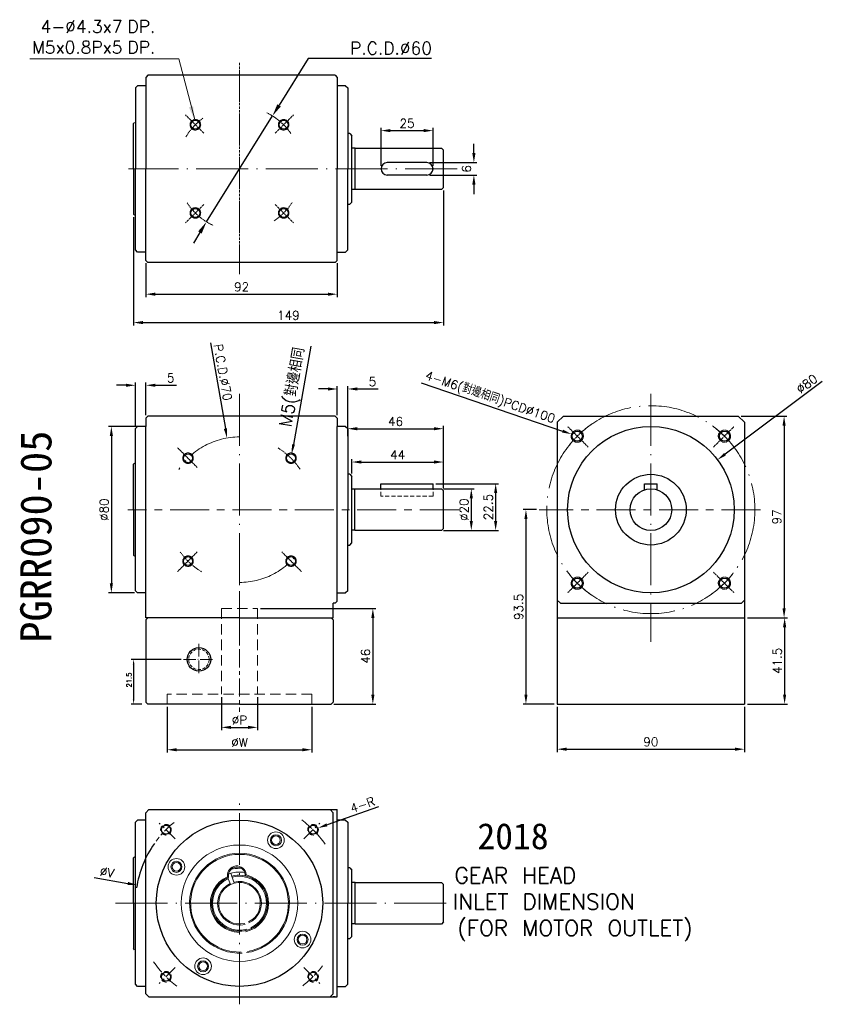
# Model space of a CAD drawing. Header units: inches. Extents: x 2533 to 3344, y -574 to -100.
# Tile 3 of 3: x 2958 to 3344, y -574 to -100. Entities that reach past the tile are written whole.
import ezdxf

# ---------------------------------------------------------------- set-up
doc = ezdxf.new("R2010")
doc.units = ezdxf.units.IN
doc.header["$MEASUREMENT"] = 0
for name, pattern in [('CEN', [0.67, 0.5, -0.08, 0.01, -0.08]), ('CENTER', [2, 1.25, -0.25, 0.25, -0.25]), ('DASHED', [0.75, 0.5, -0.25])]:
    doc.linetypes.add(name, pattern=pattern)
for name, color, linetype, lineweight in [('CEN', 1, 'CENTER', 15), ('DASH', 2, 'DASHED', 15), ('DIM', 4, 'Continuous', 15)]:
    doc.layers.add(name, color=color, linetype=linetype, lineweight=lineweight)
doc.styles.get("Standard").update_dxf_attribs({"font": 'txt.shx', "bigfont": 'chineset.shx'})
doc.dimstyles.new('0.5 STANDARD', dxfattribs={"dimscale": 0.7, "dimtxt": 2.4, "dimasz": 2.4, "dimexe": 1.2, "dimexo": 1.2, "dimgap": 1, "dimtad": 1, "dimtoh": 1, "dimdec": 1, "dimrnd": 0.005, "dimzin": 1, "dimdsep": 46, "dimtxsty": 'Standard', "dimcen": 0.09, "dimadec": 1, "dimazin": 0, "dimtfac": 1, "dimtdec": 1, "dimtmove": 1, "dimatfit": 3, "dimfxl": 1, "dimtolj": 1, "dimtzin": 0, "dimarcsym": 0})
doc.dimstyles.new('3484', dxfattribs={"dimscale": 0, "dimtxt": 6, "dimasz": 6.5, "dimexe": 2, "dimexo": 2, "dimgap": 2, "dimtad": 1, "dimrnd": 0.005, "dimzin": 9, "dimdsep": 46, "dimtxsty": 'Standard', "dimcen": 0, "dimadec": 1, "dimazin": 3, "dimtfac": 1, "dimtofl": 0, "dimtmove": 0, "dimatfit": 3, "dimfxl": 1, "dimtolj": 1, "dimtzin": 0, "dimarcsym": 0})
doc.dimstyles.new('複本 3484', dxfattribs={"dimscale": 0.7, "dimtxt": 6, "dimasz": 6.5, "dimexe": 2, "dimexo": 2, "dimgap": 2, "dimtad": 1, "dimrnd": 0.005, "dimzin": 9, "dimdsep": 46, "dimtxsty": 'Standard', "dimcen": 0, "dimadec": 1, "dimazin": 3, "dimtfac": 1, "dimtofl": 0, "dimtmove": 0, "dimatfit": 3, "dimfxl": 1, "dimtolj": 1, "dimtzin": 0, "dimarcsym": 0})

# ---------------------------------------------------------------- blocks, each defined once
blk = doc.blocks.new('*D26')
at = {"layer": 'Defpoints', "color": 0, "transparency": 16777216}
for p in [(3057.73, -301.56), (3069.75, -370.52)]:
    blk.add_point(p, dxfattribs=at)
at = {"layer": 'DIM', "color": 0, "lineweight": -2, "transparency": 16777216}
blk.add_line((3049.74, -255.75), (3056.95, -297.08), dxfattribs=at)
at = {"layer": 'DIM', "color": 0, "transparency": 16777216}
blk.add_solid([(3057.69, -296.95), (3056.2, -297.21), (3057.73, -301.56)], dxfattribs=at)
at = {"layer": 'DIM', "color": 0, "transparency": 16777216, "insert": (3055.77, -269.98), "char_height": 4.2, "attachment_point": 5, "rotation": 279.8892}
blk.add_mtext('\\A1;P.C.D.∅70', dxfattribs=at)
blk = doc.blocks.new('*D39')
at = {"layer": 'Defpoints', "color": 0, "transparency": 16777216}
for p in [(3160.44, -326.04), (3160.44, -346.04), (3175.14, -346.04)]:
    blk.add_point(p, dxfattribs=at)
at = {"layer": 'DIM', "color": 0, "lineweight": -2, "transparency": 16777216}
for p, q in [((3161.84, -326.04), (3176.54, -326.04)), ((3175.14, -330.59), (3175.14, -341.49)), ((3161.84, -346.04), (3176.54, -346.04))]:
    blk.add_line(p, q, dxfattribs=at)
at = {"layer": 'DIM', "color": 0, "transparency": 16777216}
for points in [[(3174.38, -330.59), (3175.9, -330.59), (3175.14, -326.04)], [(3174.38, -341.49), (3175.9, -341.49), (3175.14, -346.04)]]:
    blk.add_solid(points, dxfattribs=at)
at = {"layer": 'DIM', "color": 0, "transparency": 16777216, "insert": (3171.64, -336.04), "char_height": 4.2, "attachment_point": 5, "rotation": 90}
blk.add_mtext('\\A1;%%c20', dxfattribs=at)
blk = doc.blocks.new('*D40')
at = {"layer": 'Defpoints', "color": 0, "transparency": 16777216}
for p in [(3161.73, -313.13), (3117.73, -320.08), (3161.73, -327.04)]:
    blk.add_point(p, dxfattribs=at)
at = {"layer": 'DIM', "color": 0, "lineweight": -2, "transparency": 16777216}
for p, q in [((3117.73, -318.68), (3117.73, -311.73)), ((3161.73, -325.64), (3161.73, -311.73)), ((3122.28, -313.13), (3157.18, -313.13))]:
    blk.add_line(p, q, dxfattribs=at)
at = {"layer": 'DIM', "color": 0, "transparency": 16777216}
for points in [[(3122.28, -312.37), (3122.28, -313.89), (3117.73, -313.13)], [(3157.18, -312.37), (3157.18, -313.89), (3161.73, -313.13)]]:
    blk.add_solid(points, dxfattribs=at)
at = {"layer": 'DIM', "color": 0, "transparency": 16777216, "insert": (3139.73, -309.63), "char_height": 4.2, "attachment_point": 5}
blk.add_mtext('\\A1;44', dxfattribs=at)
blk = doc.blocks.new('*D41')
at = {"layer": 'Defpoints', "color": 0, "transparency": 16777216}
for p in [(3088.86, -309.18), (3088.11, -313.41)]:
    blk.add_point(p, dxfattribs=at)
at = {"layer": 'DIM', "color": 0, "lineweight": -2, "transparency": 16777216}
blk.add_line((3097.96, -257.45), (3089.65, -304.69), dxfattribs=at)
at = {"layer": 'DIM', "color": 0, "transparency": 16777216}
blk.add_solid([(3088.9, -304.56), (3090.39, -304.83), (3088.86, -309.18)], dxfattribs=at)
at = {"layer": 'DIM', "color": 0, "transparency": 16777216, "insert": (3089.93, -277.22), "char_height": 4.2, "attachment_point": 5, "rotation": 80.0229}
blk.add_mtext('\\A1;{\\H1.41667x;M5(對邊相同}', dxfattribs=at)
blk = doc.blocks.new('*D42')
at = {"layer": 'Defpoints', "color": 0, "transparency": 16777216}
for p in [(3115.74, -278), (3110.74, -292.04), (3115.74, -297.04)]:
    blk.add_point(p, dxfattribs=at)
at = {"layer": 'DIM', "color": 0, "lineweight": -2, "transparency": 16777216}
for p, q in [((3106.19, -278), (3101.64, -278)), ((3110.74, -290.64), (3110.74, -276.6)), ((3115.74, -295.64), (3115.74, -276.6)), ((3120.29, -278), (3130.44, -278))]:
    blk.add_line(p, q, dxfattribs=at)
at = {"layer": 'DIM', "color": 0, "transparency": 16777216}
for points in [[(3106.19, -277.24), (3106.19, -278.76), (3110.74, -278)], [(3120.29, -277.24), (3120.29, -278.76), (3115.74, -278)]]:
    blk.add_solid(points, dxfattribs=at)
at = {"layer": 'DIM', "color": 0, "transparency": 16777216, "insert": (3127.64, -274.5), "char_height": 4.2, "attachment_point": 5}
blk.add_mtext('\\A1;5', dxfattribs=at)
blk = doc.blocks.new('*D27')
at = {"layer": 'Defpoints', "color": 0, "transparency": 16777216}
for p in [(3018.74, -276.22), (3018.74, -292.04), (3013.74, -297.04)]:
    blk.add_point(p, dxfattribs=at)
at = {"layer": 'DIM', "color": 0, "lineweight": -2, "transparency": 16777216}
for p, q in [((3009.19, -276.22), (3004.64, -276.22)), ((3013.74, -295.64), (3013.74, -274.82)), ((3018.74, -290.64), (3018.74, -274.82)), ((3023.29, -276.22), (3033.44, -276.22))]:
    blk.add_line(p, q, dxfattribs=at)
at = {"layer": 'DIM', "color": 0, "transparency": 16777216}
for points in [[(3009.19, -275.46), (3009.19, -276.98), (3013.74, -276.22)], [(3023.29, -275.46), (3023.29, -276.98), (3018.74, -276.22)]]:
    blk.add_solid(points, dxfattribs=at)
at = {"layer": 'DIM', "color": 0, "transparency": 16777216, "insert": (3030.64, -272.72), "char_height": 4.2, "attachment_point": 5}
blk.add_mtext('\\A1;5', dxfattribs=at)
blk = doc.blocks.new('*D28')
at = {"layer": 'Defpoints', "color": 0, "transparency": 16777216}
for p in [(3016.27, -296.04), (3002.17, -376.04), (3014.74, -376.04)]:
    blk.add_point(p, dxfattribs=at)
at = {"layer": 'DIM', "color": 0, "lineweight": -2, "transparency": 16777216}
for p, q in [((3014.87, -296.04), (3000.77, -296.04)), ((3002.17, -300.59), (3002.17, -371.49)), ((3013.34, -376.04), (3000.77, -376.04))]:
    blk.add_line(p, q, dxfattribs=at)
at = {"layer": 'DIM', "color": 0, "transparency": 16777216}
for points in [[(3001.41, -300.59), (3002.92, -300.59), (3002.17, -296.04)], [(3001.41, -371.49), (3002.92, -371.49), (3002.17, -376.04)]]:
    blk.add_solid(points, dxfattribs=at)
at = {"layer": 'DIM', "color": 0, "transparency": 16777216, "insert": (2998.67, -336.04), "char_height": 4.2, "attachment_point": 5, "rotation": 90}
blk.add_mtext('\\A1;%%c80', dxfattribs=at)
blk = doc.blocks.new('*D29')
at = {"layer": 'Defpoints', "color": 0, "transparency": 16777216}
for p in [(3055.1, -424.74), (3072.38, -424.74), (3072.38, -440.73)]:
    blk.add_point(p, dxfattribs=at)
at = {"layer": 'DIM', "color": 0, "lineweight": -2, "transparency": 16777216}
for p, q in [((3055.1, -426.14), (3055.1, -442.13)), ((3072.38, -426.14), (3072.38, -442.13)), ((3059.65, -440.73), (3067.83, -440.73))]:
    blk.add_line(p, q, dxfattribs=at)
at = {"layer": 'DIM', "color": 0, "transparency": 16777216}
for points in [[(3059.65, -439.97), (3059.65, -441.49), (3055.1, -440.73)], [(3067.83, -439.97), (3067.83, -441.49), (3072.38, -440.73)]]:
    blk.add_solid(points, dxfattribs=at)
at = {"layer": 'DIM', "color": 0, "transparency": 16777216, "insert": (3063.74, -437.23), "char_height": 4.2, "attachment_point": 5}
blk.add_mtext('\\A1;%%cP', dxfattribs=at)
blk = doc.blocks.new('*D30')
at = {"layer": 'Defpoints', "color": 0, "transparency": 16777216}
for p in [(3028.99, -429.54), (3098.49, -429.54), (3098.49, -451.5)]:
    blk.add_point(p, dxfattribs=at)
at = {"layer": 'DIM', "color": 0, "lineweight": -2, "transparency": 16777216}
for p, q in [((3028.99, -430.94), (3028.99, -452.9)), ((3098.49, -430.94), (3098.49, -452.9)), ((3033.54, -451.5), (3093.94, -451.5))]:
    blk.add_line(p, q, dxfattribs=at)
at = {"layer": 'DIM', "color": 0, "transparency": 16777216}
for points in [[(3033.54, -450.74), (3033.54, -452.26), (3028.99, -451.5)], [(3093.94, -450.74), (3093.94, -452.26), (3098.49, -451.5)]]:
    blk.add_solid(points, dxfattribs=at)
at = {"layer": 'DIM', "color": 0, "transparency": 16777216, "insert": (3063.74, -448), "char_height": 4.2, "attachment_point": 5}
blk.add_mtext('\\A1;%%cW', dxfattribs=at)
blk = doc.blocks.new('*D31')
at = {"layer": 'Defpoints', "color": 0, "transparency": 16777216}
for p in [(3072.38, -383.54), (3107.74, -429.54), (3127.82, -429.54)]:
    blk.add_point(p, dxfattribs=at)
at = {"layer": 'DIM', "color": 0, "lineweight": -2, "transparency": 16777216}
for p, q in [((3073.78, -383.54), (3129.22, -383.54)), ((3127.82, -388.09), (3127.82, -424.99)), ((3109.14, -429.54), (3129.22, -429.54))]:
    blk.add_line(p, q, dxfattribs=at)
at = {"layer": 'DIM', "color": 0, "transparency": 16777216}
for points in [[(3127.06, -388.09), (3128.58, -388.09), (3127.82, -383.54)], [(3127.06, -424.99), (3128.58, -424.99), (3127.82, -429.54)]]:
    blk.add_solid(points, dxfattribs=at)
at = {"layer": 'DIM', "color": 0, "transparency": 16777216, "insert": (3124.32, -406.54), "char_height": 4.2, "attachment_point": 5, "rotation": 90}
blk.add_mtext('\\A1;46', dxfattribs=at)
blk = doc.blocks.new('*D32')
at = {"layer": 'Defpoints', "color": 0, "transparency": 16777216}
for p in [(3161.73, -297.12), (3115.74, -302.08), (3161.73, -318.69)]:
    blk.add_point(p, dxfattribs=at)
at = {"layer": 'DIM', "color": 0, "lineweight": -2, "transparency": 16777216}
for p, q in [((3115.74, -300.68), (3115.74, -295.72)), ((3120.29, -297.12), (3157.18, -297.12)), ((3161.73, -317.29), (3161.73, -295.72))]:
    blk.add_line(p, q, dxfattribs=at)
at = {"layer": 'DIM', "color": 0, "transparency": 16777216}
for points in [[(3120.29, -296.36), (3120.29, -297.88), (3115.74, -297.12)], [(3157.18, -296.36), (3157.18, -297.88), (3161.73, -297.12)]]:
    blk.add_solid(points, dxfattribs=at)
at = {"layer": 'DIM', "color": 0, "transparency": 16777216, "insert": (3138.74, -293.62), "char_height": 4.2, "attachment_point": 5}
blk.add_mtext('\\A1;46', dxfattribs=at)
blk = doc.blocks.new('*D33')
at = {"color": 0, "lineweight": -2, "transparency": 16777216}
for p, q in [((3158.13, -323.54), (3188.23, -323.54)), ((3186.83, -328.09), (3186.83, -341.49)), ((3162.13, -346.04), (3188.23, -346.04))]:
    blk.add_line(p, q, dxfattribs=at)
at = {"color": 0, "transparency": 16777216}
for points in [[(3186.07, -328.09), (3187.59, -328.09), (3186.83, -323.54)], [(3186.07, -341.49), (3187.59, -341.49), (3186.83, -346.04)]]:
    blk.add_solid(points, dxfattribs=at)
at = {"layer": 'Defpoints', "color": 0, "transparency": 16777216}
for p in [(3156.73, -323.54), (3160.73, -346.04), (3186.83, -346.04)]:
    blk.add_point(p, dxfattribs=at)
at = {"color": 0, "transparency": 16777216, "insert": (3183.33, -334.79), "char_height": 4.2, "attachment_point": 5, "rotation": 90}
blk.add_mtext('\\A1;22.5', dxfattribs=at)
blk = doc.blocks.new('*D34')
at = {"layer": 'Defpoints', "color": 0, "transparency": 16777216}
for p in [(3096.69, -490.79), (3101.5, -489.12)]:
    blk.add_point(p, dxfattribs=at)
at = {"layer": 'DIM', "color": 0, "lineweight": -2, "transparency": 16777216}
blk.add_line((3130.59, -478.99), (3105.8, -487.62), dxfattribs=at)
at = {"layer": 'DIM', "color": 0, "transparency": 16777216}
blk.add_solid([(3105.55, -486.9), (3106.05, -488.34), (3101.5, -489.12)], dxfattribs=at)
at = {"layer": 'DIM', "color": 0, "transparency": 16777216, "insert": (3122.83, -477.99), "char_height": 4.2, "attachment_point": 5, "rotation": 19.1954}
blk.add_mtext('\\A1;4-R', dxfattribs=at)
blk = doc.blocks.new('*D35')
at = {"layer": 'Defpoints', "color": 0, "transparency": 16777216}
for p in [(3014.51, -516.58), (3112.97, -534.04)]:
    blk.add_point(p, dxfattribs=at)
at = {"layer": 'DIM', "color": 0, "lineweight": -2, "transparency": 16777216}
blk.add_line((2993.91, -512.93), (3010.03, -515.79), dxfattribs=at)
blk.add_arc((3063.74, -525.31), 50, 144.9485, 171.5494, dxfattribs=at)
at = {"layer": 'DIM', "color": 0, "transparency": 16777216}
blk.add_solid([(3010.16, -515.04), (3009.89, -516.53), (3014.51, -516.58)], dxfattribs=at)
at = {"layer": 'DIM', "color": 0, "transparency": 16777216, "insert": (3000.04, -510.46), "char_height": 4.2, "attachment_point": 5, "rotation": 349.9451}
blk.add_mtext('\\A1;%%cV', dxfattribs=at)
blk = doc.blocks.new('*D25')
at = {"layer": 'Defpoints', "color": 0, "ltscale": 3, "transparency": 16777216}
for p in [(3079.59, -146.67), (3047.89, -197.61)]:
    blk.add_point(p, dxfattribs=at)
at = {"layer": 'DIM', "color": 0, "lineweight": -2, "ltscale": 3, "transparency": 16777216}
for p, q in [((3096.72, -119.13), (3082.76, -141.58)), ((3156.05, -119.13), (3096.72, -119.13)), ((3047.89, -197.61), (3079.59, -146.67)), ((3044.72, -202.71), (3041.55, -207.8))]:
    blk.add_line(p, q, dxfattribs=at)
at = {"layer": 'DIM', "color": 0, "ltscale": 3, "transparency": 16777216}
for points in [[(3081.91, -141.05), (3083.61, -142.1), (3079.59, -146.67)], [(3043.87, -202.18), (3045.57, -203.24), (3047.89, -197.61)]]:
    blk.add_solid(points, dxfattribs=at)
at = {"layer": 'DIM', "color": 0, "ltscale": 3, "transparency": 16777216, "insert": (3136.55, -114.13), "char_height": 6, "attachment_point": 5}
blk.add_mtext('\\A1;P.C.D.∅60', dxfattribs=at)
blk = doc.blocks.new('*D36')
at = {"layer": 'Defpoints', "color": 0, "transparency": 16777216}
for p in [(3161.74, -181.14), (3012.74, -193.99), (3161.74, -246.07)]:
    blk.add_point(p, dxfattribs=at)
at = {"layer": 'DIM', "color": 0, "lineweight": -2, "transparency": 16777216}
for p, q in [((3161.74, -182.54), (3161.74, -247.47)), ((3012.74, -195.39), (3012.74, -247.47)), ((3017.29, -246.07), (3157.19, -246.07))]:
    blk.add_line(p, q, dxfattribs=at)
at = {"layer": 'DIM', "color": 0, "transparency": 16777216}
for points in [[(3017.29, -245.31), (3017.29, -246.83), (3012.74, -246.07)], [(3157.19, -245.31), (3157.19, -246.83), (3161.74, -246.07)]]:
    blk.add_solid(points, dxfattribs=at)
at = {"layer": 'DIM', "color": 0, "transparency": 16777216, "insert": (3087.24, -242.57), "char_height": 4.2, "attachment_point": 5}
blk.add_mtext('\\A1;149', dxfattribs=at)
blk = doc.blocks.new('*D37')
at = {"layer": 'Defpoints', "color": 0, "transparency": 16777216}
for p in [(3303.42, -291.04), (3306.42, -388.04), (3325.44, -388.04)]:
    blk.add_point(p, dxfattribs=at)
at = {"layer": 'DIM', "color": 0, "lineweight": -2, "transparency": 16777216}
for p, q in [((3304.82, -291.04), (3326.84, -291.04)), ((3325.44, -295.59), (3325.44, -383.49)), ((3307.82, -388.04), (3326.84, -388.04))]:
    blk.add_line(p, q, dxfattribs=at)
at = {"layer": 'DIM', "color": 0, "transparency": 16777216}
for points in [[(3324.68, -295.59), (3326.2, -295.59), (3325.44, -291.04)], [(3324.68, -383.49), (3326.2, -383.49), (3325.44, -388.04)]]:
    blk.add_solid(points, dxfattribs=at)
at = {"layer": 'DIM', "color": 0, "transparency": 16777216, "insert": (3321.94, -339.54), "char_height": 4.2, "attachment_point": 5, "rotation": 90}
blk.add_mtext('\\A1;97', dxfattribs=at)
blk = doc.blocks.new('*D38')
at = {"layer": 'Defpoints', "color": 0, "transparency": 16777216}
for p in [(3307.82, -388.04), (3306.42, -429.54), (3325.7, -429.54)]:
    blk.add_point(p, dxfattribs=at)
at = {"layer": 'DIM', "color": 0, "lineweight": -2, "transparency": 16777216}
for p, q in [((3309.22, -388.04), (3327.1, -388.04)), ((3325.7, -392.59), (3325.7, -424.99)), ((3307.82, -429.54), (3327.1, -429.54))]:
    blk.add_line(p, q, dxfattribs=at)
at = {"layer": 'DIM', "color": 0, "transparency": 16777216}
for points in [[(3324.94, -392.59), (3326.45, -392.59), (3325.7, -388.04)], [(3324.94, -424.99), (3326.45, -424.99), (3325.7, -429.54)]]:
    blk.add_solid(points, dxfattribs=at)
at = {"layer": 'DIM', "color": 0, "transparency": 16777216, "insert": (3322.2, -408.79), "char_height": 4.2, "attachment_point": 5, "rotation": 90}
blk.add_mtext('\\A1;41.5', dxfattribs=at)
blk = doc.blocks.new('*D43')
at = {"layer": 'Defpoints', "color": 0, "transparency": 16777216}
for p in [(3223.28, -299.73), (3228.86, -301.64)]:
    blk.add_point(p, dxfattribs=at)
at = {"layer": 'DIM', "color": 0, "lineweight": -2, "transparency": 16777216}
blk.add_line((3151.1, -274.97), (3218.97, -298.25), dxfattribs=at)
at = {"layer": 'DIM', "color": 0, "transparency": 16777216}
blk.add_solid([(3219.22, -297.54), (3218.73, -298.97), (3223.28, -299.73)], dxfattribs=at)
at = {"layer": 'DIM', "color": 0, "transparency": 16777216, "insert": (3184.05, -282.49), "char_height": 4.2, "attachment_point": 5, "rotation": 341.0648}
blk.add_mtext('\\A1;4-M6(對邊相同)PCD%%c100', dxfattribs=at)
blk = doc.blocks.new('*D44')
at = {"layer": 'Defpoints', "color": 0, "transparency": 16777216}
for p in [(3293.44, -312.06), (3229.4, -360.02)]:
    blk.add_point(p, dxfattribs=at)
at = {"layer": 'DIM', "color": 0, "lineweight": -2, "transparency": 16777216}
blk.add_line((3343.8, -274.34), (3297.08, -309.34), dxfattribs=at)
at = {"layer": 'DIM', "color": 0, "transparency": 16777216}
blk.add_solid([(3296.62, -308.73), (3297.53, -309.94), (3293.44, -312.06)], dxfattribs=at)
at = {"layer": 'DIM', "color": 0, "transparency": 16777216, "insert": (3336.38, -275.53), "char_height": 4.2, "attachment_point": 5, "rotation": 36.83}
blk.add_mtext('\\A1;∅80', dxfattribs=at)
blk = doc.blocks.new('*D45')
at = {"color": 0, "lineweight": -2, "transparency": 16777216}
for p, q in [((3131.74, -170.74), (3131.74, -152.34)), ((3136.29, -153.74), (3152.19, -153.74)), ((3156.74, -170.74), (3156.74, -152.34))]:
    blk.add_line(p, q, dxfattribs=at)
at = {"color": 0, "transparency": 16777216}
for points in [[(3136.29, -152.98), (3136.29, -154.5), (3131.74, -153.74)], [(3152.19, -152.98), (3152.19, -154.5), (3156.74, -153.74)]]:
    blk.add_solid(points, dxfattribs=at)
at = {"layer": 'Defpoints', "color": 0, "transparency": 16777216}
for p in [(3156.74, -153.74), (3131.74, -172.14), (3156.74, -172.14)]:
    blk.add_point(p, dxfattribs=at)
at = {"color": 0, "transparency": 16777216, "insert": (3144.24, -150.24), "char_height": 4.2, "attachment_point": 5}
blk.add_mtext('\\A1;25', dxfattribs=at)
blk = doc.blocks.new('*D46')
at = {"color": 0, "lineweight": -2, "transparency": 16777216}
for p, q in [((3176.37, -164.59), (3176.37, -160.04)), ((3155.21, -169.14), (3177.77, -169.14)), ((3155.21, -175.14), (3177.77, -175.14)), ((3176.37, -179.69), (3176.37, -184.24))]:
    blk.add_line(p, q, dxfattribs=at)
at = {"color": 0, "transparency": 16777216}
for points in [[(3175.61, -164.59), (3177.13, -164.59), (3176.37, -169.14)], [(3175.61, -179.69), (3177.13, -179.69), (3176.37, -175.14)]]:
    blk.add_solid(points, dxfattribs=at)
at = {"layer": 'Defpoints', "color": 0, "transparency": 16777216}
for p in [(3153.81, -169.14), (3153.81, -175.14), (3176.37, -175.14)]:
    blk.add_point(p, dxfattribs=at)
at = {"color": 0, "transparency": 16777216, "insert": (3172.87, -172.14), "char_height": 4.2, "attachment_point": 5, "rotation": 90}
blk.add_mtext('\\A1;6', dxfattribs=at)
blk = doc.blocks.new('*D47')
at = {"layer": 'Defpoints', "color": 0, "transparency": 16777216}
for p in [(3207.79, -336.04), (3201.39, -429.54), (3216.42, -429.54)]:
    blk.add_point(p, dxfattribs=at)
at = {"layer": 'DIM', "color": 0, "lineweight": -2, "transparency": 16777216}
for p, q in [((3206.39, -336.04), (3199.99, -336.04)), ((3201.39, -340.59), (3201.39, -424.99)), ((3215.02, -429.54), (3199.99, -429.54))]:
    blk.add_line(p, q, dxfattribs=at)
at = {"layer": 'DIM', "color": 0, "transparency": 16777216}
for points in [[(3200.63, -340.59), (3202.15, -340.59), (3201.39, -336.04)], [(3200.63, -424.99), (3202.15, -424.99), (3201.39, -429.54)]]:
    blk.add_solid(points, dxfattribs=at)
at = {"layer": 'DIM', "color": 0, "transparency": 16777216, "insert": (3197.89, -382.79), "char_height": 4.2, "attachment_point": 5, "rotation": 90}
blk.add_mtext('\\A1;93.5', dxfattribs=at)
blk = doc.blocks.new('*D49')
at = {"layer": 'Defpoints', "color": 0, "transparency": 16777216}
for p in [(3018.74, -216.14), (3110.74, -216.14), (3110.74, -232.42)]:
    blk.add_point(p, dxfattribs=at)
at = {"layer": 'DIM', "color": 0, "lineweight": -2, "transparency": 16777216}
for p, q in [((3018.74, -217.54), (3018.74, -233.82)), ((3110.74, -217.54), (3110.74, -233.82)), ((3023.29, -232.42), (3106.19, -232.42))]:
    blk.add_line(p, q, dxfattribs=at)
at = {"layer": 'DIM', "color": 0, "transparency": 16777216}
for points in [[(3023.29, -231.66), (3023.29, -233.18), (3018.74, -232.42)], [(3106.19, -231.66), (3106.19, -233.18), (3110.74, -232.42)]]:
    blk.add_solid(points, dxfattribs=at)
at = {"layer": 'DIM', "color": 0, "transparency": 16777216, "insert": (3064.74, -228.92), "char_height": 4.2, "attachment_point": 5}
blk.add_mtext('\\A1;92', dxfattribs=at)
blk = doc.blocks.new('*D51')
at = {"layer": 'Defpoints', "color": 0, "transparency": 16777216}
for p in [(3216.42, -429.54), (3306.42, -429.54), (3306.42, -451.24)]:
    blk.add_point(p, dxfattribs=at)
at = {"layer": 'DIM', "color": 0, "lineweight": -2, "transparency": 16777216}
for p, q in [((3216.42, -430.94), (3216.42, -452.64)), ((3306.42, -430.94), (3306.42, -452.64)), ((3220.97, -451.24), (3301.87, -451.24))]:
    blk.add_line(p, q, dxfattribs=at)
at = {"layer": 'DIM', "color": 0, "transparency": 16777216}
for points in [[(3220.97, -450.48), (3220.97, -451.99), (3216.42, -451.24)], [(3301.87, -450.48), (3301.87, -451.99), (3306.42, -451.24)]]:
    blk.add_solid(points, dxfattribs=at)
at = {"layer": 'DIM', "color": 0, "transparency": 16777216, "insert": (3261.42, -447.74), "char_height": 4.2, "attachment_point": 5}
blk.add_mtext('\\A1;90', dxfattribs=at)
blk = doc.blocks.new('*D165')
at = {"layer": 'Defpoints', "color": 0, "transparency": 16777216}
for p in [(3036.98, -408.04), (3012.85, -429.54), (3018, -429.54)]:
    blk.add_point(p, dxfattribs=at)
at = {"layer": 'DIM', "color": 0, "lineweight": -2, "transparency": 16777216}
for p, q in [((3035.78, -408.04), (3011.65, -408.04)), ((3012.85, -410.44), (3012.85, -427.14)), ((3016.8, -429.54), (3011.65, -429.54))]:
    blk.add_line(p, q, dxfattribs=at)
at = {"layer": 'DIM', "color": 0, "transparency": 16777216}
for points in [[(3012.45, -410.44), (3013.25, -410.44), (3012.85, -408.04)], [(3012.45, -427.14), (3013.25, -427.14), (3012.85, -429.54)]]:
    blk.add_solid(points, dxfattribs=at)
at = {"layer": 'DIM', "color": 0, "transparency": 16777216, "insert": (3010.65, -417.97), "char_height": 2.4, "attachment_point": 5, "rotation": 90}
blk.add_mtext('\\A1;21.5', dxfattribs=at)

msp = doc.modelspace()

# ---------------------------------------------------------------- linework, layer by layer
for p, q in [((3019.738, -127.143), (3018.738, -128.143)), ((3109.738, -127.143), (3019.738, -127.143)), ((3109.738, -127.143), (3110.738, -128.143)), ((3014.738, -132.143), (3013.738, -133.143)), ((3018.738, -132.143), (3014.738, -132.143)), ((3018.738, -128.143), (3018.738, -172.143)), ((3110.738, -128.143), (3110.738, -172.143)), ((3114.738, -132.143), (3110.738, -132.143)), ((3114.738, -132.143), (3115.738, -133.143)), ((3013.738, -133.143), (3013.738, -172.143)), ((3115.738, -133.143), (3115.738, -172.143)), ((3013.243, -149.793), (3012.743, -150.293)), ((3012.743, -172.143), (3012.743, -150.293)), ((3116.703, -155.143), (3115.738, -155.143)), ((3116.703, -155.143), (3117.743, -156.183)), ((3117.743, -188.103), (3117.743, -156.183)), ((3119.243, -162.243), (3117.743, -162.243)), ((3119.243, -182.143), (3119.243, -162.143)), ((3119.243, -162.143), (3160.743, -162.143)), ((3161.743, -163.143), (3160.743, -162.143)), ((3161.743, -181.143), (3161.743, -163.143)), ((3153.743, -169.143), (3134.743, -169.143)), ((3012.743, -172.143), (3012.743, -193.993)), ((3013.738, -211.143), (3013.738, -172.143)), ((3018.738, -216.143), (3018.738, -172.143)), ((3110.738, -216.143), (3110.738, -172.143)), ((3115.738, -211.143), (3115.738, -172.143)), ((3153.743, -175.143), (3134.743, -175.143)), ((3119.243, -182.043), (3117.743, -182.043)), ((3160.743, -182.143), (3119.243, -182.143)), ((3161.743, -181.143), (3160.743, -182.143)), ((3116.703, -189.143), (3117.743, -188.103)), ((3013.243, -194.493), (3012.743, -193.993)), ((3014.738, -212.143), (3013.738, -211.143)), ((3018.738, -212.143), (3014.738, -212.143)), ((3110.738, -212.143), (3114.738, -212.143)), ((3114.738, -212.143), (3115.738, -211.143)), ((3018.738, -216.143), (3019.738, -217.143)), ((3109.738, -217.143), (3019.738, -217.143)), ((3110.738, -216.143), (3109.738, -217.143)), ((3013.243, -313.692), (3012.743, -314.192)), ((3012.743, -336.042), (3012.743, -314.192)), ((3116.693, -319.042), (3115.738, -319.042)), ((3116.693, -319.042), (3117.733, -320.082)), ((3117.733, -352.002), (3117.733, -320.082)), ((3119.233, -326.142), (3117.733, -326.142)), ((3119.233, -346.042), (3119.233, -326.042)), ((3119.233, -326.042), (3160.733, -326.042)), ((3131.733, -323.542), (3156.733, -323.542)), ((3131.733, -326.042), (3131.733, -323.542)), ((3156.733, -326.042), (3156.733, -323.542)), ((3161.733, -327.042), (3160.733, -326.042)), ((3258.421, -323.542), (3264.421, -323.542)), ((3258.421, -326.528), (3258.421, -323.542)), ((3264.421, -326.528), (3264.421, -323.542)), ((3161.733, -345.042), (3161.733, -327.042)), ((3012.743, -336.042), (3012.743, -357.892)), ((3161.733, -345.042), (3160.733, -346.042)), ((3119.233, -345.942), (3117.733, -345.942)), ((3160.733, -346.042), (3119.233, -346.042)), ((3116.693, -353.042), (3117.733, -352.002)), ((3013.243, -358.392), (3012.743, -357.892)), ((3019.738, -388.042), (3018.738, -389.042)), ((3023.738, -388.042), (3019.738, -388.042)), ((3103.738, -388.042), (3107.738, -388.042)), ((3108.738, -389.042), (3107.738, -388.042)), ((3018.738, -389.042), (3018.738, -428.542)), ((3108.738, -389.042), (3108.738, -428.542)), ((3019.738, -429.542), (3018.738, -428.542)), ((3063.738, -429.542), (3019.738, -429.542)), ((3063.738, -429.542), (3107.738, -429.542)), ((3108.738, -428.542), (3107.738, -429.542)), ((3216.421, -429.542), (3306.421, -429.542)), ((3020.238, -480.311), (3018.738, -481.811)), ((3018.738, -568.811), (3018.738, -481.811)), ((3020.238, -480.311), (3110.738, -480.311)), ((3107.238, -480.311), (3108.738, -481.811)), ((3108.738, -568.811), (3108.738, -481.811)), ((3013.243, -502.961), (3012.743, -503.461)), ((3012.743, -525.311), (3012.743, -503.461)), ((3116.703, -508.311), (3115.738, -508.311)), ((3116.703, -508.311), (3117.743, -509.351)), ((3117.743, -541.271), (3117.743, -509.351)), ((3119.243, -515.411), (3117.743, -515.411)), ((3119.243, -535.311), (3119.243, -515.311)), ((3119.243, -515.311), (3160.743, -515.311)), ((3161.743, -516.311), (3160.743, -515.311)), ((3161.743, -534.311), (3161.743, -516.311)), ((3012.743, -525.311), (3012.743, -547.161)), ((3161.743, -534.311), (3160.743, -535.311)), ((3119.243, -535.211), (3117.743, -535.211)), ((3160.743, -535.311), (3119.243, -535.311)), ((3115.738, -542.31), (3116.703, -542.311)), ((3116.703, -542.311), (3117.743, -541.271)), ((3013.243, -547.661), (3012.743, -547.161)), ((3018.738, -568.811), (3020.238, -570.311)), ((3020.238, -570.311), (3110.738, -570.311)), ((3107.238, -570.311), (3108.738, -568.811))]:
    msp.add_line(p, q)
at = {"color": 4}
for p, q in [((3115.738, -189.142), (3116.703, -189.143)), ((3115.738, -353.041), (3116.693, -353.042))]:
    msp.add_line(p, q, dxfattribs=at)
at = {"ltscale": 3}
for p, q in [((3019.738, -291.042), (3018.738, -292.042)), ((3018.738, -292.042), (3018.738, -296.042)), ((3109.738, -291.042), (3019.738, -291.042)), ((3110.738, -292.042), (3109.738, -291.042)), ((3110.738, -292.042), (3110.738, -296.042)), ((3216.421, -294.042), (3219.421, -291.042)), ((3219.421, -291.042), (3303.421, -291.042)), ((3303.421, -291.042), (3306.421, -294.042)), ((3014.738, -296.042), (3013.738, -297.042)), ((3013.738, -375.042), (3013.738, -297.042)), ((3018.738, -296.042), (3014.738, -296.042)), ((3018.738, -388.042), (3018.738, -296.042)), ((3110.738, -380.042), (3110.738, -296.042)), ((3114.738, -296.042), (3110.738, -296.042)), ((3114.738, -296.042), (3115.738, -297.042)), ((3115.738, -297.042), (3115.738, -336.042)), ((3216.421, -294.042), (3216.421, -429.542)), ((3306.421, -294.042), (3306.421, -429.542)), ((3115.738, -375.042), (3115.738, -336.042)), ((3014.738, -376.042), (3013.738, -375.042)), ((3018.738, -376.042), (3014.738, -376.042)), ((3110.738, -376.042), (3114.738, -376.042)), ((3115.738, -375.042), (3114.738, -376.042)), ((3109.738, -381.042), (3108.738, -381.042)), ((3108.738, -388.042), (3108.738, -381.042)), ((3110.738, -380.042), (3109.738, -381.042)), ((3216.421, -379.542), (3217.921, -381.042)), ((3217.921, -381.042), (3304.921, -381.042)), ((3306.421, -379.542), (3304.921, -381.042)), ((3063.738, -388.042), (3018.738, -388.042)), ((3063.738, -388.042), (3108.738, -388.042)), ((3216.421, -388.042), (3306.421, -388.042)), ((3110.738, -570.311), (3110.738, -480.311)), ((3014.738, -485.311), (3013.738, -486.311)), ((3013.738, -564.311), (3013.738, -486.311)), ((3018.738, -485.311), (3014.738, -485.311)), ((3114.738, -485.311), (3110.738, -485.311)), ((3114.738, -485.311), (3115.738, -486.311)), ((3115.738, -486.311), (3115.738, -525.311)), ((3115.738, -564.311), (3115.738, -525.311)), ((3014.738, -565.311), (3013.738, -564.311)), ((3018.738, -565.311), (3014.738, -565.311)), ((3110.738, -565.311), (3114.738, -565.311)), ((3115.738, -564.311), (3114.738, -565.311)), ((3109.738, -570.311), (3108.738, -570.311))]:
    msp.add_line(p, q, dxfattribs=at)
at = {"color": 7, "linetype": 'Continuous', "lineweight": 15}
for p, q in [((3059.525, -510.915), (3060.047, -512.341)), ((3063.738, -508.511), (3064.622, -508.534)), ((3057.944, -512.314), (3058.442, -512.265)), ((3057.968, -512.555), (3057.944, -512.314)), ((3058.501, -512.868), (3057.968, -512.555)), ((3058.17, -513.029), (3058.165, -513.015)), ((3058.342, -513.5), (3059.201, -515.842)), ((3058.442, -512.265), (3058.501, -512.868)), ((3061.079, -515.153), (3060.22, -512.811)), ((3066.901, -511.436), (3066.403, -511.485)), ((3066.463, -512.088), (3066.403, -511.485)), ((3066.925, -511.678), (3066.463, -512.088)), ((3066.901, -511.436), (3066.925, -511.678))]:
    msp.add_line(p, q, dxfattribs=at)
at = {"color": 7, "linetype": 'Continuous', "lineweight": 15, "flags": 128}
msp.add_lwpolyline([(3058.469, -511.267), (3059.317, -510.977), (3059.525, -510.915)], dxfattribs=at)
at = {"ltscale": 3}
for centre, radius in [((3042.525, -150.929), 2.15), ((3084.952, -150.929), 2.15), ((3042.525, -193.356), 2.15), ((3084.952, -193.356), 2.15), ((3261.421, -336.042), 40), ((3226.066, -300.687), 2.45), ((3296.776, -300.687), 2.45), ((3038.99, -311.293), 2.15), ((3088.487, -311.293), 2.15), ((3261.421, -336.042), 17), ((3261.421, -336.042), 10), ((3038.99, -360.791), 2.15), ((3088.487, -360.791), 2.15), ((3226.066, -371.397), 2.45), ((3296.776, -371.397), 2.45)]:
    msp.add_circle(centre, radius, dxfattribs=at)
for centre, radius in [((3044.238, -408.042), 5.65), ((3063.738, -525.311), 40), ((3028.383, -489.955), 2.15), ((3099.094, -489.955), 2.15), ((3028.383, -560.666), 2.15), ((3099.094, -560.666), 2.15)]:
    msp.add_circle(centre, radius)
at = {"color": 7, "linetype": 'Continuous', "lineweight": 15}
for centre, radius in [((3081.238, -495), 4), ((3081.238, -495), 2.65), ((3081.238, -495), 2.1), ((3063.738, -525.311), 28), ((3033.427, -507.811), 4), ((3033.427, -507.811), 2.65), ((3033.427, -507.811), 2.1), ((3094.049, -542.811), 4), ((3094.049, -542.811), 2.65), ((3094.049, -542.811), 2.1), ((3046.238, -555.622), 4), ((3046.238, -555.622), 2.65), ((3046.238, -555.622), 2.1)]:
    msp.add_circle(centre, radius, dxfattribs=at)
for centre, start, end in [((3134.743, -172.143), 90, 270), ((3153.743, -172.143), 270, 90)]:
    msp.add_arc(centre, 3, start, end)
for centre, radius, start, end in [((3063.738, -525.311), 24, 277.98143, 273.2054), ((3063.738, -525.311), 23.5, 279.25308, 271.93375), ((3062.423, -511.875), 4.5, 5.59341, 185.59341), ((3062.423, -511.875), 4, 5.59341, 185.59341), ((3063.738, -525.311), 15, 80.62079, 106.31512), ((3063.738, -525.311), 16.8, 90, 104.20177), ((3063.738, -525.311), 14, 114.34276, 269.44277), ((3063.738, -525.311), 13.5, 112.8287, 271.34539), ((3063.738, -525.311), 13.485, 114.39043, 285.88491), ((3063.738, -525.311), 12.985, 114.5545, 285.72084), ((3063.738, -525.311), 10.5, 115.60269, 284.67265), ((3063.738, -525.311), 10, 104.3985, 115.87684), ((3063.738, -525.311), 13.485, 294.39043, 105.88491), ((3063.738, -525.311), 12.985, 294.5545, 105.72084), ((3063.738, -525.311), 10.5, 295.60269, 104.67265), ((3063.738, -525.311), 10, 295.87684, 104.3985), ((3063.738, -525.311), 13.5, 279.84144, 78.35813), ((3063.738, -525.311), 14, 281.74405, 76.84407), ((3063.738, -525.311), 10, 115.87684, 284.3985)]:
    msp.add_arc(centre, radius, start, end, dxfattribs=at)
for points, knots in [([(3058.342, -513.5), (3058.341, -513.496), (3058.32, -513.438), (3058.279, -513.328), (3058.234, -513.206), (3058.2, -513.11), (3058.175, -513.043), (3058.171, -513.034), (3058.17, -513.029)], [0, 0, 0, 0, 0.0180278, 0.2336071, 0.4491566, 0.5845864, 0.7986733, 1, 1, 1, 1]), ([(3059.374, -516.313), (3059.373, -516.31), (3059.37, -516.303), (3059.347, -516.239), (3059.312, -516.143), (3059.268, -516.023), (3059.231, -515.924), (3059.206, -515.856), (3059.201, -515.842)], [0, 0, 0, 0, 0.1643521, 0.377378, 0.5908988, 0.7241875, 0.940081, 1, 1, 1, 1]), ([(3060.047, -512.341), (3060.048, -512.341), (3060.048, -512.344), (3060.06, -512.373), (3060.086, -512.445), (3060.124, -512.549), (3060.173, -512.683), (3060.206, -512.773), (3060.22, -512.811)], [0, 0, 0, 0, 0.0691867, 0.2828871, 0.4157303, 0.6305458, 0.8452064, 1, 1, 1, 1]), ([(3061.079, -515.153), (3061.091, -515.188), (3061.116, -515.256), (3061.159, -515.371), (3061.202, -515.488), (3061.236, -515.583), (3061.251, -515.621), (3061.251, -515.624), (3061.252, -515.625)], [0, 0, 0, 0, 0.1398079, 0.2762935, 0.4911557, 0.7060396, 0.92021, 1, 1, 1, 1])]:
    msp.add_open_spline(points, degree=3, knots=knots, dxfattribs=at)
at = {"layer": 'CEN', "linetype": 'CEN', "ltscale": 2.5}
for p, q in [((3063.738, -121.09), (3063.738, -222.71)), ((3291.511, -305.952), (3301.378, -296.085))]:
    msp.add_line(p, q, dxfattribs=at)
at = {"layer": 'CEN', "linetype": 'CEN'}
for p, q in [((3046.653, -155.057), (3037.782, -146.186)), ((3080.824, -155.057), (3089.695, -146.186)), ((3046.653, -189.228), (3037.782, -198.099)), ((3080.824, -189.228), (3089.695, -198.099)), ((3043.418, -315.722), (3033.981, -306.284)), ((3043.418, -356.362), (3033.981, -365.799)), ((3084.059, -356.362), (3093.496, -365.799))]:
    msp.add_line(p, q, dxfattribs=at)
at = {"layer": 'CEN', "linetype": 'CEN', "ltscale": 50}
for p, q in [((3168.359, -172.143), (3010.407, -172.143)), ((3063.738, -280.411), (3063.738, -399.6)), ((3261.421, -280.411), (3261.421, -399.6)), ((3063.738, -573.92), (3063.738, -476.702)), ((3004.067, -525.311), (3164.759, -525.311))]:
    msp.add_line(p, q, dxfattribs=at)
at = {"layer": 'CEN', "linetype": 'CEN', "ltscale": 1.5}
for p, q in [((3231.331, -305.952), (3221.464, -296.085)), ((3231.331, -366.132), (3221.464, -375.999)), ((3291.511, -366.132), (3301.378, -375.999))]:
    msp.add_line(p, q, dxfattribs=at)
at = {"layer": 'CEN', "ltscale": 15}
for p, q in [((3169.093, -336.042), (3010.103, -336.042)), ((3314.101, -336.042), (3207.786, -336.042))]:
    msp.add_line(p, q, dxfattribs=at)
at = {"layer": 'CEN', "ltscale": 7}
msp.add_line((3063.738, -375.162), (3063.738, -433.291), dxfattribs=at)
at = {"layer": 'CEN', "linetype": 'CEN', "ltscale": 12}
for p, q in [((3044.238, -400.604), (3044.238, -415.48)), ((3036.8, -408.042), (3051.677, -408.042))]:
    msp.add_line(p, q, dxfattribs=at)
at = {"layer": 'CEN', "ltscale": 5}
for p, q in [((3032.758, -494.331), (3025.175, -486.747)), ((3094.718, -494.331), (3102.302, -486.747)), ((3032.758, -556.291), (3025.175, -563.874)), ((3094.718, -556.291), (3102.302, -563.874))]:
    msp.add_line(p, q, dxfattribs=at)
at = {"layer": 'CEN', "linetype": 'CEN', "ltscale": 50}
msp.add_circle((3261.421, -336.042), 50, dxfattribs=at)
at = {"layer": 'CEN', "linetype": 'CEN'}
for centre, radius, start, end in [((3063.738, -172.143), 30, 34.58324, 64.13778), ((3063.738, -172.143), 30, 125.81808, 149.25042), ((3063.738, -172.143), 30, 212.89961, 245.07666), ((3063.738, -172.143), 30, 303.76454, 327.46187), ((3063.738, -336.042), 35, 33.67399, 57.96014), ((3063.738, -336.042), 35, 215.60822, 238.80735)]:
    msp.add_arc(centre, radius, start, end, dxfattribs=at)
at = {"layer": 'CEN', "linetype": 'CEN', "ltscale": 1.5}
for start, end in [(123.22566, 142.08589), (36.7955, 53.73737), (216.04784, 235.95399), (301.53612, 322.85994)]:
    msp.add_arc((3261.421, -336.042), 50, start, end, dxfattribs=at)
at = {"layer": 'CEN', "linetype": 'CEN', "ltscale": 50}
for start, end in [(90, 146.51954), (270, 323.91593)]:
    msp.add_arc((3063.738, -336.042), 35, start, end, dxfattribs=at)
at = {"layer": 'CEN', "ltscale": 5}
for start, end in [(128.99293, 143.34425), (34.60216, 54.61792), (214.29629, 233.25523), (307.49, 323.04064)]:
    msp.add_arc((3063.738, -525.311), 50, start, end, dxfattribs=at)
at = {"layer": 'DASH', "ltscale": 0.5}
for centre in [(3042.525, -150.929), (3084.952, -150.929), (3042.525, -193.356), (3084.952, -193.356)]:
    msp.add_circle(centre, 2.55, dxfattribs=at)
at = {"layer": 'DASH', "ltscale": 0.7}
for centre, radius in [((3226.066, -300.687), 2.95), ((3296.776, -300.687), 2.95), ((3038.99, -311.293), 2.55), ((3088.487, -311.293), 2.55), ((3038.99, -360.791), 2.55), ((3088.487, -360.791), 2.55), ((3226.066, -371.397), 2.95), ((3296.776, -371.397), 2.95)]:
    msp.add_circle(centre, radius, dxfattribs=at)
at = {"layer": 'DASH', "ltscale": 3}
msp.add_circle((3044.238, -408.042), 4.9, dxfattribs=at)
at = {"layer": 'DASH', "ltscale": 5}
for centre in [(3028.383, -489.955), (3099.094, -489.955), (3028.383, -560.666), (3099.094, -560.666)]:
    msp.add_circle(centre, 2.55, dxfattribs=at)
at = {"layer": 'DIM', "ltscale": 3}
for p, q in [((3034.537, -119.162), (2962.959, -119.162)), ((3042.19, -148.401), (3034.537, -119.162))]:
    msp.add_line(p, q, dxfattribs=at)
at = {"layer": 'DIM', "color": 2, "linetype": 'DASHED', "ltscale": 4}
for p, q in [((3131.733, -329.542), (3131.733, -326.042)), ((3156.733, -329.542), (3156.733, -326.042)), ((3156.733, -329.542), (3131.733, -329.542))]:
    msp.add_line(p, q, dxfattribs=at)
at = {"layer": 'DIM', "color": 2, "linetype": 'DASHED', "ltscale": 10}
for p, q in [((3055.097, -383.542), (3072.38, -383.542)), ((3055.097, -383.542), (3055.097, -424.745)), ((3072.38, -383.542), (3072.38, -424.745))]:
    msp.add_line(p, q, dxfattribs=at)
msp.add_lwpolyline([(3028.989, -429.542), (3098.488, -429.542), (3098.488, -424.745), (3028.989, -424.745)], close=True, dxfattribs=at)
at = {"layer": 'DIM', "ltscale": 3}
msp.add_solid([(3041.454, -142.01), (3042.029, -148.32), (3039.439, -142.538)], dxfattribs=at)

# ---------------------------------------------------------------- texts
at = {"layer": 'DIM'}
for s, height, p in [('GEAR HEAD', 7.5917, (3167.101, -515.747)), ('INLET DIMENSION', 7.59165, (3166.281, -528.4)), ('(FOR MOTOR OUTLET)', 7.59165, (3168.409, -541.052))]:
    msp.add_text(s, height=height, dxfattribs=at).set_placement(p)
at = {"layer": 'DIM', "ltscale": 3, "insert": (3023.282, -116.688), "char_height": 6, "attachment_point": 9}
msp.add_mtext('4-%%c4.3x7{\\H0.4545x; }DP.\\PM5x0.8Px5{\\H0.4545x; }DP.', dxfattribs=at)
at = {"layer": 'DIM', "insert": (2958.377, -400.063), "char_height": 15, "attachment_point": 1, "rotation": 90}
msp.add_mtext_dynamic_manual_height_columns('{\\fDFKai-SB|b1|i0|c136|p65;PGRR090-05}', width=262.65653, gutter_width=1, heights=[0], dxfattribs=at)
at = {"layer": 'DIM', "insert": (3178.082, -486.774), "char_height": 12.56684, "attachment_point": 1}
msp.add_mtext_dynamic_manual_height_columns('{\\fDFKai-SB|b1|i0|c136|p65;\\C1;2018}', width=12.56684, gutter_width=1, heights=[0], dxfattribs=at)

# ---------------------------------------------------------------- dimensions: what is measured, and where the dimension line sits
dim = msp.add_linear_dim(base=(3156.743, -153.739), p1=(3131.743, -172.143), p2=(3156.743, -172.143), dimstyle='複本 3484')
dim.commit()
dim.dimension.update_dxf_attribs({"geometry": '*D45', "text_midpoint": (3144.243, -150.239)})
for base, p1, p2, picture, middle in [((3176.367, -175.143), (3153.815, -169.143), (3153.815, -175.143), '*D46', (3172.867, -172.143)), ((3186.83, -346.042), (3156.733, -323.542), (3160.733, -346.042), '*D33', (3183.33, -334.792))]:
    dim = msp.add_linear_dim(base=base, p1=p1, p2=p2, angle=90, dimstyle='複本 3484')
    dim.commit()
    dim.dimension.update_dxf_attribs({"geometry": picture, "text_midpoint": middle})
at = {"layer": 'DIM', "ltscale": 3}
dim = msp.add_diameter_dim_2p(p1=(3047.889, -197.614), p2=(3079.587, -146.671), text='P.C.D.<>', dimstyle='3484', override={"dimscale": 2, "dimtxt": 3, "dimasz": 3, "dimgap": 1, "dimtoh": 1, "dimdec": 1, "dimtofl": 1}, dxfattribs=at)
dim.commit()
dim.dimension.update_dxf_attribs({"geometry": '*D25', "text_midpoint": (3136.546, -119.128), "dimtype": 163})
at = {"layer": 'DIM'}
for base, p1, p2, picture, middle in [((3161.743, -246.067), (3012.743, -193.993), (3161.743, -181.143), '*D36', (3087.243, -242.567)), ((3110.738, -232.42), (3018.738, -216.143), (3110.738, -216.143), '*D49', (3064.738, -228.92)), ((3018.738, -276.22), (3013.738, -297.042), (3018.738, -292.042), '*D27', (3030.638, -272.72)), ((3115.738, -278.001), (3110.738, -292.042), (3115.738, -297.042), '*D42', (3127.638, -274.501)), ((3161.733, -297.1208), (3115.7384, -302.0755), (3161.733, -318.6858), '*D32', (3138.7357, -293.6208)), ((3161.733, -313.13), (3117.733, -320.082), (3161.733, -327.042), '*D40', (3139.733, -309.63)), ((3306.421, -451.236), (3216.421, -429.542), (3306.421, -429.542), '*D51', (3261.421, -447.736))]:
    dim = msp.add_linear_dim(base=base, p1=p1, p2=p2, dimstyle='複本 3484', dxfattribs=at)
    dim.commit()
    dim.dimension.update_dxf_attribs({"geometry": picture, "text_midpoint": middle})
for p1, p2, text, picture, middle in [((3069.749, -370.522), (3057.727, -301.562), 'P.C.D.<>', '*D26', (3052.326, -270.577)), ((3088.115, -313.411), (3088.86, -309.176), '{\\H1.41667x;M5(對邊相同}', '*D41', (3094.344, -278.001)), ((3096.685, -490.794), (3101.502, -489.117), '4-R', '*D34', (3123.98, -481.292)), ((3112.97, -534.04), (3014.506, -516.581), '%%cV', '*D35', (2999.426, -513.907))]:
    dim = msp.add_diameter_dim_2p(p1=p1, p2=p2, text=text, dimstyle='複本 3484', dxfattribs=at)
    dim.commit()
    dim.dimension.update_dxf_attribs({"geometry": picture, "text_midpoint": middle, "dimtype": 163})
dim = msp.add_diameter_dim_2p(p1=(3228.856, -301.644), p2=(3223.275, -299.729), text='4-M6(對邊相同)PCD%%c100', dimstyle='複本 3484', dxfattribs=at)
dim.commit()
dim.dimension.update_dxf_attribs({"geometry": '*D43', "text_midpoint": (3184.047, -282.49)})
dim = msp.add_diameter_dim_2p(p1=(3229.404, -360.02), p2=(3293.438, -312.064), dimstyle='複本 3484', dxfattribs=at)
dim.commit()
dim.dimension.update_dxf_attribs({"geometry": '*D44', "text_midpoint": (3338.481, -278.33), "dimtype": 163})
for base, p1, p2, picture, middle in [((3325.44, -388.042), (3303.421, -291.042), (3306.421, -388.042), '*D37', (3321.94, -339.542)), ((3201.388, -429.542), (3207.786, -336.042), (3216.421, -429.542), '*D47', (3197.888, -382.792)), ((3127.822, -429.542), (3072.38, -383.542), (3107.738, -429.542), '*D31', (3124.322, -406.542)), ((3325.696, -429.542), (3307.821, -388.042), (3306.421, -429.542), '*D38', (3322.196, -408.792))]:
    dim = msp.add_linear_dim(base=base, p1=p1, p2=p2, angle=90, dimstyle='複本 3484', dxfattribs=at)
    dim.commit()
    dim.dimension.update_dxf_attribs({"geometry": picture, "text_midpoint": middle})
for base, p1, p2, text, picture, middle in [((3002.166, -376.042), (3016.275, -296.042), (3014.738, -376.042), '%%c80', '*D28', (2998.666, -336.042)), ((3175.142, -346.042), (3160.438, -326.042), (3160.438, -346.042), '%%c<>', '*D39', (3171.642, -336.042))]:
    dim = msp.add_linear_dim(base=base, p1=p1, p2=p2, angle=90, text=text, dimstyle='複本 3484', dxfattribs=at)
    dim.commit()
    dim.dimension.update_dxf_attribs({"geometry": picture, "text_midpoint": middle})
dim = msp.add_linear_dim(base=(3012.853, -429.542), p1=(3036.977, -408.042), p2=(3017.998, -429.542), angle=270, dimstyle='0.5 STANDARD', override={"dimscale": 1, "dimtmove": 0}, dxfattribs=at)
dim.commit()
dim.dimension.update_dxf_attribs({"geometry": '*D165', "text_midpoint": (3012.853, -417.972), "dimtype": 160})
for base, p1, p2, text, picture, middle in [((3072.38, -440.733), (3055.097, -424.745), (3072.38, -424.745), '%%cP', '*D29', (3063.738, -437.233)), ((3098.488, -451.498), (3028.989, -429.542), (3098.488, -429.542), '%%cW', '*D30', (3063.738, -447.998))]:
    dim = msp.add_linear_dim(base=base, p1=p1, p2=p2, text=text, dimstyle='複本 3484', dxfattribs=at)
    dim.commit()
    dim.dimension.update_dxf_attribs({"geometry": picture, "text_midpoint": middle})

doc.saveas('drawing.dxf')
